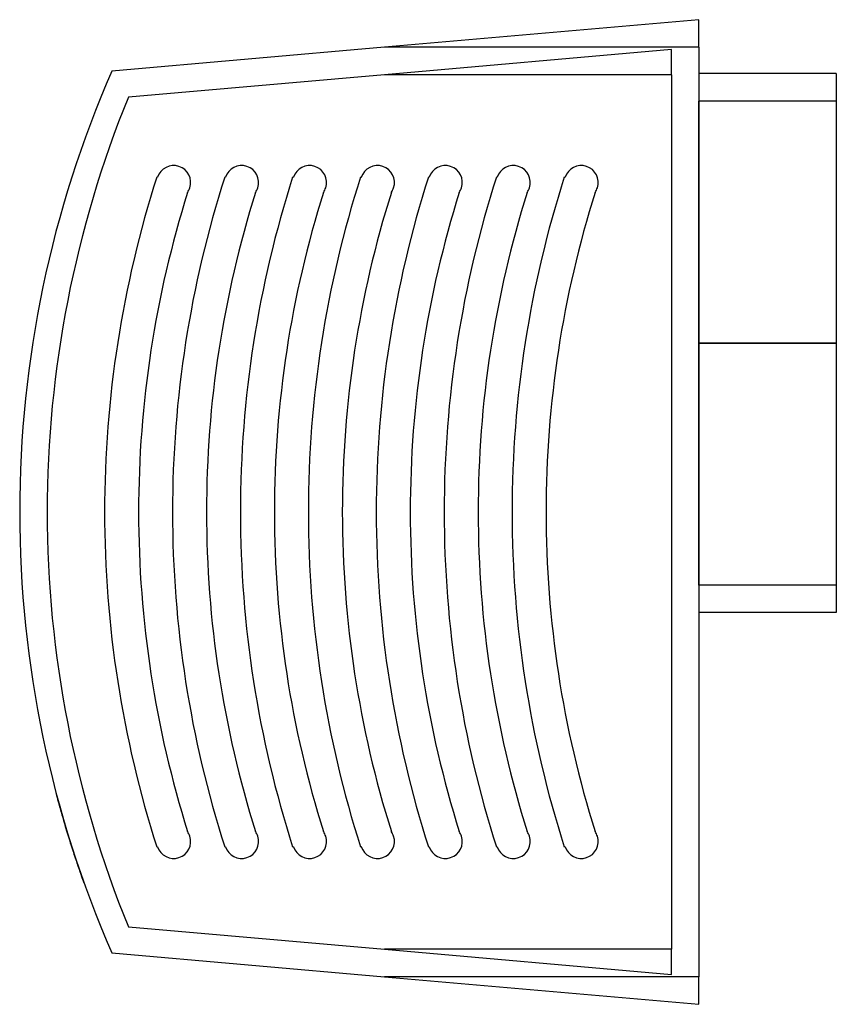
# Model space of a CAD drawing. Header units: millimetres. Extents: x -124 to 25, y -89 to 90.
import ezdxf

# ---------------------------------------------------------------- set-up
doc = ezdxf.new("R2010")
doc.units = ezdxf.units.MM
doc.layers.add('MAIN-1', color=7, linetype='Continuous')
doc.layers.add('MAIN-2', color=7, linetype='Continuous')

msp = doc.modelspace()

# ---------------------------------------------------------------- linework, layer by layer
at = {"layer": 'MAIN-1'}
for p, q in [((0, 89.5), (-57.15, 84.5)), ((0, 84.5), (0, 89.5)), ((-57.15, 84.5), (-106.73, 80.16)), ((0, 84.5), (-57.15, 84.5)), ((0, 84.5), (0, -84.5)), ((25, 79.7), (0, 79.7)), ((25, 79.7), (25, 30.7)), ((-98.57, 60.9), (-98.42, 60.85)), ((-86.22, 60.9), (-86.07, 60.85)), ((-73.87, 60.9), (-73.72, 60.85)), ((-61.52, 60.9), (-61.37, 60.85)), ((-49.17, 60.9), (-49.02, 60.85)), ((-36.82, 60.9), (-36.67, 60.85)), ((-24.47, 60.9), (-24.32, 60.85)), ((0, 30.7), (25, 30.7)), ((25, 30.7), (25, -18.3)), ((25, -18.3), (0, -18.3)), ((-116.75, -51.51), (-116.76, -51.5)), ((-116.76, -51.5), (-116.76, -51.5)), ((-116.75, -51.54), (-116.75, -51.51)), ((-116.73, -51.59), (-116.75, -51.54)), ((-116.72, -51.66), (-116.73, -51.59)), ((-116.69, -51.74), (-116.72, -51.66)), ((-116.66, -51.85), (-116.69, -51.74)), ((-116.63, -51.98), (-116.66, -51.85)), ((-116.59, -52.13), (-116.63, -51.98)), ((-116.54, -52.3), (-116.59, -52.13)), ((-116.49, -52.48), (-116.54, -52.3)), ((-116.44, -52.69), (-116.49, -52.48)), ((-116.38, -52.9), (-116.44, -52.69)), ((-116.31, -53.14), (-116.38, -52.9)), ((-116.25, -53.38), (-116.31, -53.14)), ((-116.18, -53.63), (-116.25, -53.38)), ((-116.1, -53.9), (-116.18, -53.63)), ((-116.02, -54.18), (-116.1, -53.9)), ((-115.94, -54.47), (-116.02, -54.18)), ((-115.85, -54.78), (-115.94, -54.47)), ((-115.76, -55.1), (-115.85, -54.78)), ((-115.66, -55.44), (-115.76, -55.1)), ((-115.56, -55.78), (-115.66, -55.44)), ((-115.46, -56.13), (-115.56, -55.78)), ((-115.36, -56.5), (-115.46, -56.13)), ((-115.25, -56.87), (-115.36, -56.5)), ((-115.14, -57.24), (-115.25, -56.87)), ((-115.02, -57.62), (-115.14, -57.24)), ((-114.91, -58), (-115.02, -57.62)), ((-114.79, -58.38), (-114.91, -58)), ((-114.68, -58.75), (-114.79, -58.38)), ((-114.56, -59.13), (-114.68, -58.75)), ((-114.45, -59.5), (-114.56, -59.13)), ((-114.44, -59.5), (-114.45, -59.5)), ((-114.34, -59.84), (-114.45, -59.5)), ((-114.23, -60.18), (-114.34, -59.84)), ((-114.12, -60.53), (-114.23, -60.18)), ((-114.01, -60.88), (-114.12, -60.53)), ((-98.42, -60.85), (-98.57, -60.9)), ((-86.07, -60.85), (-86.22, -60.9)), ((-73.72, -60.85), (-73.87, -60.9)), ((-61.37, -60.85), (-61.52, -60.9)), ((-49.02, -60.85), (-49.17, -60.9)), ((-36.67, -60.85), (-36.82, -60.9)), ((-24.32, -60.85), (-24.47, -60.9)), ((-113.9, -61.23), (-114.01, -60.88)), ((-113.79, -61.57), (-113.9, -61.23)), ((-113.68, -61.91), (-113.79, -61.57)), ((-113.57, -62.25), (-113.68, -61.91)), ((-113.46, -62.59), (-113.57, -62.25)), ((-113.35, -62.92), (-113.46, -62.59)), ((-113.24, -63.24), (-113.35, -62.92)), ((-113.13, -63.55), (-113.24, -63.24)), ((-113.03, -63.86), (-113.13, -63.55)), ((-112.93, -64.15), (-113.03, -63.86)), ((-112.84, -64.44), (-112.93, -64.15)), ((-112.74, -64.71), (-112.84, -64.44)), ((-112.65, -64.97), (-112.74, -64.71)), ((-112.57, -65.22), (-112.65, -64.97)), ((-112.49, -65.46), (-112.57, -65.22)), ((-112.41, -65.69), (-112.49, -65.46)), ((-112.33, -65.91), (-112.41, -65.69)), ((-112.26, -66.12), (-112.33, -65.91)), ((-112.19, -66.31), (-112.26, -66.12)), ((-112.12, -66.5), (-112.19, -66.31)), ((-112.06, -66.67), (-112.12, -66.5)), ((-112.01, -66.83), (-112.06, -66.67)), ((-111.96, -66.97), (-112.01, -66.83)), ((-111.91, -67.09), (-111.96, -66.97)), ((-111.87, -67.2), (-111.91, -67.09)), ((-111.84, -67.29), (-111.87, -67.2)), ((-111.81, -67.37), (-111.84, -67.29)), ((-111.79, -67.43), (-111.81, -67.37)), ((-111.78, -67.47), (-111.79, -67.43)), ((-111.77, -67.49), (-111.78, -67.47)), ((-111.77, -67.5), (-111.77, -67.49)), ((-111.77, -67.5), (-111.77, -67.5)), ((-106.73, -80.16), (-57.15, -84.5)), ((-57.15, -84.5), (0, -89.5)), ((0, -84.5), (-57.15, -84.5)), ((0, -89.5), (0, -84.5))]:
    msp.add_line(p, q, dxfattribs=at)
for centre, radius, start, end in [((76.5, 0), 200, 156.3711, 180), ((-95.49, 59.9), 3.09, 342, 162), ((-83.14, 59.9), 3.09, 342, 162), ((-70.79, 59.9), 3.09, 342, 162), ((-58.44, 59.9), 3.09, 342, 162), ((-46.09, 59.9), 3.09, 342, 162), ((-33.74, 59.9), 3.09, 342, 162), ((-21.39, 59.9), 3.09, 342, 162), ((91.94, 0), 200, 162.2733, 180), ((104.29, 0), 200, 162.2733, 180), ((116.64, 0), 200, 162.2733, 180), ((128.99, 0), 200, 162.2733, 180), ((141.34, 0), 200, 162.2733, 180), ((153.69, 0), 200, 162.2733, 180), ((166.04, 0), 200, 162.2733, 180), ((91.94, 0), 193.82, 162.5556, 180), ((-95.49, 59.9), 3.09, 324.5556, 342), ((104.29, 0), 193.82, 162.5556, 180), ((-83.14, 59.9), 3.09, 324.5556, 342), ((116.64, 0), 193.82, 162.5556, 180), ((-70.79, 59.9), 3.09, 324.5556, 342), ((128.99, 0), 193.82, 162.5556, 180), ((-58.44, 59.9), 3.09, 324.5556, 342), ((141.34, 0), 193.82, 162.5556, 180), ((-46.09, 59.9), 3.09, 324.5556, 342), ((153.69, 0), 193.82, 162.5556, 180), ((-33.74, 59.9), 3.09, 324.5556, 342), ((166.04, 0), 193.82, 162.5556, 180), ((-21.39, 59.9), 3.09, 324.5556, 342), ((76.5, 0), 200, 180, 203.6289), ((91.94, 0), 200, 180, 197.7267), ((104.29, 0), 200, 180, 197.7267), ((116.64, 0), 200, 180, 197.7267), ((128.99, 0), 200, 180, 197.7267), ((141.34, 0), 200, 180, 197.7267), ((153.69, 0), 200, 180, 197.7267), ((166.04, 0), 200, 180, 197.7267), ((91.94, 0), 193.82, 180, 197.4444), ((104.29, 0), 193.82, 180, 197.4444), ((116.64, 0), 193.82, 180, 197.4444), ((128.99, 0), 193.82, 180, 197.4444), ((141.34, 0), 193.82, 180, 197.4444), ((153.69, 0), 193.82, 180, 197.4444), ((166.04, 0), 193.82, 180, 197.4444), ((-95.49, -59.9), 3.09, 198, 18), ((-95.49, -59.9), 3.09, 18, 35.4444), ((-83.14, -59.9), 3.09, 198, 18), ((-83.14, -59.9), 3.09, 18, 35.4444), ((-70.79, -59.9), 3.09, 198, 18), ((-70.79, -59.9), 3.09, 18, 35.4444), ((-58.44, -59.9), 3.09, 198, 18), ((-58.44, -59.9), 3.09, 18, 35.4444), ((-46.09, -59.9), 3.09, 198, 18), ((-46.09, -59.9), 3.09, 18, 35.4444), ((-33.74, -59.9), 3.09, 198, 18), ((-33.74, -59.9), 3.09, 18, 35.4444), ((-21.39, -59.9), 3.09, 198, 18), ((-21.39, -59.9), 3.09, 18, 35.4444)]:
    msp.add_arc(centre, radius, start, end, dxfattribs=at)
at = {"layer": 'MAIN-2'}
for p, q in [((0, 89.5), (0, 89.5)), ((0, 84.5), (-57.15, 84.5)), ((-5, 84.06), (-57.15, 79.5)), ((-5, 84.06), (-5, 84.06)), ((-5, 79.5), (-5, 84.06)), ((-106.73, 80.16), (-106.73, 80.16)), ((-57.15, 79.5), (-103.73, 75.42)), ((-5, 79.5), (-57.15, 79.5)), ((-5, 79.5), (-57.15, 79.5)), ((-5, 79.5), (-5, -79.5)), ((-103.73, 75.42), (-103.73, 75.42)), ((0, 30.7), (0, 74.7)), ((25, 74.7), (0, 74.7)), ((-98.57, 60.9), (-98.57, 60.9)), ((-86.22, 60.9), (-86.22, 60.9)), ((-73.87, 60.9), (-73.87, 60.9)), ((-61.52, 60.9), (-61.52, 60.9)), ((-49.17, 60.9), (-49.17, 60.9)), ((-36.82, 60.9), (-36.82, 60.9)), ((-24.47, 60.9), (-24.47, 60.9)), ((-98.42, 60.85), (-98.42, 60.85)), ((-86.07, 60.85), (-86.07, 60.85)), ((-73.72, 60.85), (-73.72, 60.85)), ((-61.37, 60.85), (-61.37, 60.85)), ((-49.02, 60.85), (-49.02, 60.85)), ((-36.67, 60.85), (-36.67, 60.85)), ((-24.32, 60.85), (-24.32, 60.85)), ((-92.97, 58.1), (-92.97, 58.1)), ((-92.55, 58.94), (-92.55, 58.94)), ((-80.62, 58.1), (-80.62, 58.1)), ((-80.2, 58.94), (-80.2, 58.94)), ((-68.27, 58.1), (-68.27, 58.1)), ((-67.85, 58.94), (-67.85, 58.94)), ((-55.92, 58.1), (-55.92, 58.1)), ((-55.5, 58.94), (-55.5, 58.94)), ((-43.57, 58.1), (-43.57, 58.1)), ((-43.15, 58.94), (-43.15, 58.94)), ((-31.22, 58.1), (-31.22, 58.1)), ((-30.8, 58.94), (-30.8, 58.94)), ((-18.87, 58.1), (-18.87, 58.1)), ((-18.45, 58.94), (-18.45, 58.94)), ((25, 30.7), (0, 30.7)), ((0, -13.3), (0, 30.7)), ((25, 30.7), (0, 30.7)), ((0, 30.7), (25, 30.7)), ((-123.5, 0), (-123.5, 0)), ((-118.5, 0), (-118.5, 0)), ((-108.06, 0), (-108.06, 0)), ((-101.89, 0), (-101.89, 0)), ((-95.71, 0), (-95.71, 0)), ((-89.54, 0), (-89.54, 0)), ((-83.36, 0), (-83.36, 0)), ((-77.19, 0), (-77.19, 0)), ((-71.01, 0), (-71.01, 0)), ((-64.84, 0), (-64.84, 0)), ((-58.66, 0), (-58.66, 0)), ((-52.49, 0), (-52.49, 0)), ((-46.31, 0), (-46.31, 0)), ((-40.14, 0), (-40.14, 0)), ((-33.96, 0), (-33.96, 0)), ((-27.79, 0), (-27.79, 0)), ((25, -13.3), (0, -13.3)), ((-92.97, -58.1), (-92.97, -58.1)), ((-92.55, -58.94), (-92.55, -58.94)), ((-80.62, -58.1), (-80.62, -58.1)), ((-80.2, -58.94), (-80.2, -58.94)), ((-68.27, -58.1), (-68.27, -58.1)), ((-67.85, -58.94), (-67.85, -58.94)), ((-55.92, -58.1), (-55.92, -58.1)), ((-55.5, -58.94), (-55.5, -58.94)), ((-43.57, -58.1), (-43.57, -58.1)), ((-43.15, -58.94), (-43.15, -58.94)), ((-31.22, -58.1), (-31.22, -58.1)), ((-30.8, -58.94), (-30.8, -58.94)), ((-18.87, -58.1), (-18.87, -58.1)), ((-18.45, -58.94), (-18.45, -58.94)), ((-114.45, -59.5), (-114.44, -59.5)), ((-98.42, -60.85), (-98.42, -60.85)), ((-86.07, -60.85), (-86.07, -60.85)), ((-73.72, -60.85), (-73.72, -60.85)), ((-61.37, -60.85), (-61.37, -60.85)), ((-49.02, -60.85), (-49.02, -60.85)), ((-36.67, -60.85), (-36.67, -60.85)), ((-24.32, -60.85), (-24.32, -60.85)), ((-98.57, -60.9), (-98.57, -60.9)), ((-86.22, -60.9), (-86.22, -60.9)), ((-73.87, -60.9), (-73.87, -60.9)), ((-61.52, -60.9), (-61.52, -60.9)), ((-49.17, -60.9), (-49.17, -60.9)), ((-36.82, -60.9), (-36.82, -60.9)), ((-24.47, -60.9), (-24.47, -60.9)), ((-103.73, -75.42), (-103.73, -75.42)), ((-103.73, -75.42), (-57.15, -79.5)), ((-106.73, -80.16), (-106.73, -80.16)), ((-5, -79.5), (-57.15, -79.5)), ((-57.15, -79.5), (-5, -84.06)), ((-5, -79.5), (-57.15, -79.5)), ((-5, -84.06), (-5, -79.5)), ((-5, -84.06), (-5, -84.06)), ((0, -84.5), (-57.15, -84.5)), ((0, -89.5), (0, -89.5))]:
    msp.add_line(p, q, dxfattribs=at)
for start, end in [(157.8444, 180), (180, 202.1556)]:
    msp.add_arc((81.5, 0), 200, start, end, dxfattribs=at)

doc.saveas('drawing.dxf')
